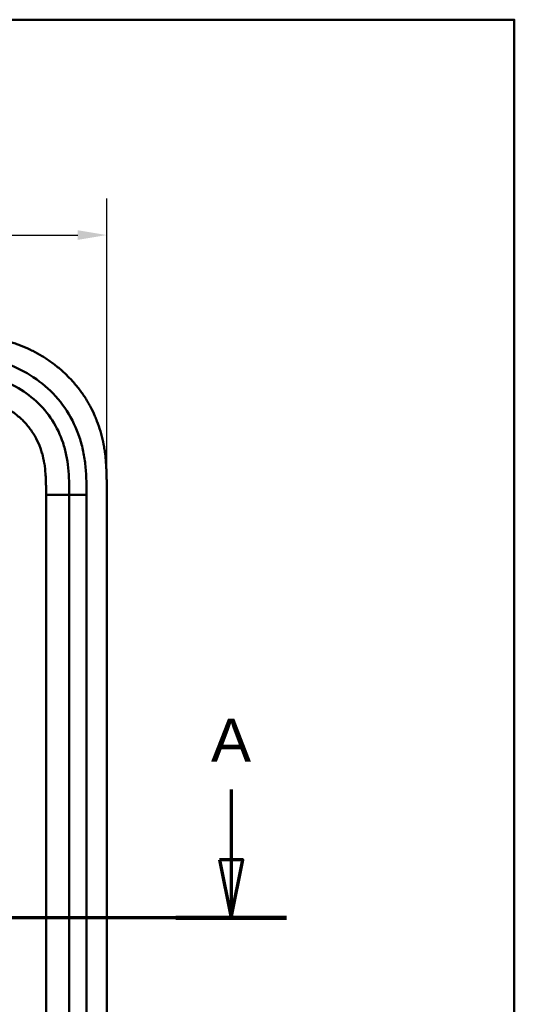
# Model space of a CAD drawing. Header units: millimetres. Extents: x 20 to 833, y 20 to 574.
# Tile 22 of 22: x 734 to 820, y 403 to 574. Entities that reach past the tile are written whole.
import ezdxf

# ---------------------------------------------------------------- set-up
doc = ezdxf.new("R2010")
doc.units = ezdxf.units.MM
doc.header["$LTSCALE"] = 2
for name, color, linetype, lineweight in [('Bemaßungen(DIN)', 7, 'Continuous', 25), ('Schnittansichtslinien(DIN)', 7, 'Continuous', 70), ('Sichtbare Kanten(DIN)', 7, 'Continuous', 50), ('Sichtbare tangentiale Kanten(DIN)', 7, 'Continuous', 50), ('Skizziergeometrie(DIN)', 7, 'Continuous', 50)]:
    doc.layers.add(name, color=color, linetype=linetype, lineweight=lineweight)
doc.styles.add('Aktuell-DINGroßer Text', font='arial.ttf')
doc.styles.add('STANDARD-DIN~0', font='arial.ttf')
doc.dimstyles.new('CAD-LAN', dxfattribs={"dimscale": 2, "dimtxt": 3.5, "dimasz": 2.5, "dimexe": 3.175, "dimexo": 0, "dimgap": 0.8, "dimtad": 1, "dimrnd": 1e-08, "dimtxsty": 'STANDARD-DIN~0', "dimcen": 0.09, "dimdle": 10, "dimclrd": 250, "dimclre": 250, "dimclrt": 250, "dimadec": 0, "dimazin": 2, "dimtfac": 1, "dimtmove": 0, "dimatfit": 3, "dimfxl": 1, "dimtolj": 1, "dimtzin": 0, "dimlwd": 25, "dimlwe": 25, "dimarcsym": 0})

# ---------------------------------------------------------------- blocks, each defined once
blk = doc.blocks.new('Ränder Standardrahmen')
at = {"layer": 'Skizziergeometrie(DIN)', "flags": 128}
blk.add_lwpolyline([(10, 10), (10, 287), (410, 287), (410, 10), (10, 10)], dxfattribs=at)
blk = doc.blocks.new('*D21')
at = {"layer": 'Bemaßungen(DIN)', "color": 250, "linetype": 'Continuous', "lineweight": 25, "true_color": 0x3f3f3f, "transparency": 16777216}
for p, q in [((535.43, 492.7), (535.43, 543.05)), ((749.43, 492.7), (749.43, 543.05)), ((540.43, 536.7), (744.43, 536.7))]:
    blk.add_line(p, q, dxfattribs=at)
at = {"layer": 'Bemaßungen(DIN)', "color": 250, "linetype": 'Continuous', "true_color": 0x3f3f3f, "transparency": 16777216}
for points in [[(540.43, 537.53), (540.43, 535.87), (535.43, 536.7)], [(744.43, 537.53), (744.43, 535.87), (749.43, 536.7)]]:
    blk.add_solid(points, dxfattribs=at)
at = {"layer": 'Defpoints', "color": 0, "linetype": 'Continuous', "transparency": 16777216}
for p in [(749.43, 536.7), (535.43, 492.7), (749.43, 492.7)]:
    blk.add_point(p, dxfattribs=at)
at = {"layer": 'Bemaßungen(DIN)', "color": 250, "linetype": 'Continuous', "lineweight": 25, "true_color": 0x3f3f3f, "transparency": 16777216, "insert": (634.65, 545.33), "char_height": 7, "attachment_point": 1, "style": 'STANDARD-DIN~0'}
blk.add_mtext('\\A1;214', dxfattribs=at)
blk = doc.blocks.new('2DTransSchnitt0')
at = {"layer": 'Schnittansichtslinien(DIN)', "linetype": 'Continuous'}
for p, q in [((385.492, 220.328), (385.492, 214.235)), ((384.492, 214.235), (385.492, 209.235)), ((386.492, 214.235), (384.492, 214.235)), ((385.492, 214.235), (385.492, 209.235)), ((385.492, 209.235), (386.492, 214.235)), ((390.292, 209.235), (259.098, 209.235))]:
    blk.add_line(p, q, dxfattribs=at)
at = {"layer": 'Schnittansichtslinien(DIN)', "linetype": 'Continuous', "lineweight": 140}
blk.add_line((390.292, 209.235), (380.692, 209.235), dxfattribs=at)
at = {"layer": 'Schnittansichtslinien(DIN)', "linetype": 'Continuous', "flags": 128}
blk.add_lwpolyline([(384.492, 214.235), (385.492, 209.235), (386.492, 214.235), (384.492, 214.235)], dxfattribs=at)
at = {"layer": 'Schnittansichtslinien(DIN)'}
blk.add_solid([(384.492, 214.235), (385.492, 209.235), (386.492, 214.235), (384.492, 214.235)], dxfattribs=at)
at = {"layer": 'Schnittansichtslinien(DIN)', "insert": (383.739, 222.735), "char_height": 3.734, "attachment_point": 7, "style": 'Aktuell-DINGroßer Text'}
blk.add_mtext('A', dxfattribs=at)

msp = doc.modelspace()

# ---------------------------------------------------------------- linework, layer by layer
at = {"layer": 'Sichtbare Kanten(DIN)'}
for p, q in [((742.932, 302.267), (742.932, 491.699)), ((749.432, 301.267), (749.432, 492.699))]:
    msp.add_line(p, q, dxfattribs=at)
for points, knots in [([(749.432, 492.699), (749.432, 492.997), (749.432, 493.596), (749.427, 494.349), (749.414, 495.106), (749.396, 495.714), (749.362, 496.478), (749.324, 497.089), (749.249, 498.008), (749.147, 498.927), (748.936, 500.306), (748.682, 501.523), (748.274, 503.025), (747.874, 504.209), (747.282, 505.653), (746.737, 506.777), (745.966, 508.135), (745.282, 509.181), (744.347, 510.43), (743.539, 511.381), (742.458, 512.505), (741.541, 513.349), (740.334, 514.333), (739.322, 515.061), (738.007, 515.894), (736.918, 516.497), (735.517, 517.17), (734.367, 517.643), (732.899, 518.153), (731.706, 518.494), (730.349, 518.806), (729.438, 518.977), (728.523, 519.118), (727.913, 519.197), (727.149, 519.281), (726.539, 519.335), (725.776, 519.389), (725.166, 519.422), (724.253, 519.457), (723.042, 519.482), (721.991, 519.484), (721.394, 519.483)], [0.00000945, 0.00000945, 0.00000945, 0.00000945, 0.02084254, 0.04167563, 0.05209218, 0.07292527, 0.08334182, 0.10417491, 0.11459146, 0.14584109, 0.16667419, 0.20834037, 0.22917346, 0.27083965, 0.29167274, 0.33333892, 0.35417201, 0.3958382, 0.41667129, 0.45833747, 0.47917057, 0.52083675, 0.54166984, 0.58333603, 0.60416912, 0.6458353, 0.66666839, 0.70833458, 0.72916767, 0.77083385, 0.79166695, 0.82291658, 0.83333313, 0.85416622, 0.86458277, 0.88541586, 0.89583241, 0.9166655, 0.92708204, 0.95833168, 0.99999787, 0.99999787, 0.99999787, 0.99999787]), ([(742.932, 491.699), (742.932, 492.499), (742.931, 494.082), (742.8, 496.389), (742.471, 498.606), (741.723, 501.435), (740.164, 504.713), (737.334, 508.056), (733.75, 510.598), (730.315, 511.961), (727.398, 512.598), (725.133, 512.875), (722.796, 512.982), (721.199, 512.983), (720.394, 512.983)], [41.2275228, 41.2275228, 41.2275228, 41.2275228, 41.4710255, 41.7145268, 41.9580281, 42.2015293, 42.6885319, 43.1755344, 43.662537, 44.1495395, 44.3930408, 44.6365421, 44.8800433, 45.1235454, 45.1235454, 45.1235454, 45.1235454])]:
    msp.add_open_spline(points, degree=3, knots=knots, dxfattribs=at)
at = {"layer": 'Sichtbare tangentiale Kanten(DIN)'}
for p, q in [((738.932, 302.267), (738.932, 491.699)), ((738.932, 491.699), (742.932, 491.699)), ((742.932, 491.699), (745.932, 491.699)), ((745.932, 491.699), (745.932, 302.267))]:
    msp.add_line(p, q, dxfattribs=at)
for points, knots in [([(720.394, 515.983), (721.199, 515.983), (722.846, 515.982), (725.37, 515.868), (727.892, 515.561), (731.209, 514.839), (735.188, 513.265), (739.379, 510.293), (742.712, 506.361), (744.55, 502.492), (745.417, 499.202), (745.79, 496.679), (745.931, 494.145), (745.932, 492.499), (745.932, 491.699)], [41.2275225, 41.2275225, 41.2275225, 41.2275225, 41.4710252, 41.7145264, 41.9580277, 42.201529, 42.6885315, 43.1755341, 43.6625366, 44.1495392, 44.3930404, 44.6365417, 44.880043, 45.123546, 45.123546, 45.123546, 45.123546]), ([(738.229, 498.944), (738.058, 499.534), (737.851, 500.106), (737.608, 500.655), (737.359, 501.22), (737.065, 501.774), (736.736, 502.299), (736.405, 502.827), (736.032, 503.335), (735.628, 503.809), (735.223, 504.285), (734.779, 504.736), (734.309, 505.15), (733.841, 505.563), (733.342, 505.944), (732.822, 506.289), (732.302, 506.634), (731.757, 506.944), (731.198, 507.217), (730.639, 507.489), (730.058, 507.728), (729.472, 507.929), (729.468, 507.93), (729.465, 507.931), (729.461, 507.932), (728.882, 508.131), (728.285, 508.297), (727.686, 508.431), (727.681, 508.432), (727.676, 508.433), (727.67, 508.434), (727.081, 508.566), (726.488, 508.667), (725.888, 508.744), (725.879, 508.745), (725.87, 508.747), (725.86, 508.748), (725.267, 508.824), (724.679, 508.875), (724.062, 508.911), (724.055, 508.912), (724.047, 508.912), (724.04, 508.913), (723.734, 508.93), (723.44, 508.943), (723.139, 508.953), (722.829, 508.963), (722.521, 508.97), (722.213, 508.974), (721.604, 508.983), (720.999, 508.983), (720.394, 508.983)], [0, 0, 0, 0, 0.1818471, 0.1818471, 0.1818471, 0.3687122, 0.3687122, 0.3687122, 0.5566899, 0.5566899, 0.5566899, 0.7451003, 0.7451003, 0.7451003, 0.9328992, 0.9328992, 0.9328992, 1.1203708, 1.1203708, 1.1203708, 1.3077792, 1.3077792, 1.3077792, 1.3088638, 1.3088638, 1.3088638, 1.4939899, 1.4939899, 1.4939899, 1.4956398, 1.4956398, 1.4956398, 1.6777905, 1.6777905, 1.6777905, 1.6806002, 1.6806002, 1.6806002, 1.8606637, 1.8606637, 1.8606637, 1.8628262, 1.8628262, 1.8628262, 1.9520853, 1.9520853, 1.9520853, 2.0438684, 2.0438684, 2.0438684, 2.2253748, 2.2253748, 2.2253748, 2.2253748]), ([(738.932, 491.699), (738.932, 491.934), (738.932, 492.169), (738.932, 492.405), (738.931, 492.548), (738.931, 492.692), (738.93, 492.836), (738.929, 492.908), (738.928, 492.98), (738.928, 493.052), (738.926, 493.195), (738.924, 493.339), (738.922, 493.483), (738.92, 493.559), (738.919, 493.635), (738.917, 493.711), (738.915, 493.787), (738.913, 493.864), (738.911, 493.94), (738.907, 494.092), (738.902, 494.244), (738.896, 494.402), (738.883, 494.711), (738.867, 495.005), (738.845, 495.309), (738.844, 495.317), (738.844, 495.324), (738.843, 495.332), (738.798, 495.949), (738.731, 496.538), (738.635, 497.127), (738.634, 497.136), (738.632, 497.145), (738.631, 497.153), (738.532, 497.752), (738.401, 498.343), (738.238, 498.913), (738.235, 498.923), (738.232, 498.933), (738.229, 498.944)], [0, 0, 0, 0, 0.07060207, 0.07060207, 0.07060207, 0.11373454, 0.11373454, 0.11373454, 0.13530078, 0.13530078, 0.13530078, 0.17843325, 0.17843325, 0.17843325, 0.20129346, 0.20129346, 0.20129346, 0.22415366, 0.22415366, 0.22415366, 0.26987408, 0.26987408, 0.26987408, 0.35911937, 0.35911937, 0.35911937, 0.36131491, 0.36131491, 0.36131491, 0.54166811, 0.54166811, 0.54166811, 0.54438603, 0.54438603, 0.54438603, 0.72751094, 0.72751094, 0.72751094, 0.73075248, 0.73075248, 0.73075248, 0.73075248])]:
    msp.add_open_spline(points, degree=3, knots=knots, dxfattribs=at)

# ---------------------------------------------------------------- block references
at = {"xscale": 2, "yscale": 2, "zscale": 2}
msp.add_blockref('Ränder Standardrahmen', (0, 0), dxfattribs=at)
at = {"layer": 'Schnittansichtslinien(DIN)', "xscale": 2, "yscale": 2, "zscale": 2}
msp.add_blockref('2DTransSchnitt0', (0, 0), dxfattribs=at)

# ---------------------------------------------------------------- dimensions: what is measured, and where the dimension line sits
at = {"layer": 'Bemaßungen(DIN)', "color": 250, "linetype": 'Continuous', "lineweight": 25, "true_color": 0x3f3f3f}
dim = msp.add_linear_dim(base=(749.432, 536.699), p1=(535.432, 492.699), p2=(749.432, 492.699), angle=180, dimstyle='CAD-LAN', override={"dimgap": 0.8, "dimdec": 2, "dimtol": 0, "dimlim": 0, "dimtp": 0, "dimtm": 0, "dimtdec": 2, "dimtofl": 0, "dimatfit": 1}, dxfattribs=at)
dim.commit()
dim.dimension.update_dxf_attribs({"geometry": '*D21', "text_midpoint": (642.432, 536.699), "dimtype": 160})

doc.saveas('drawing.dxf')
